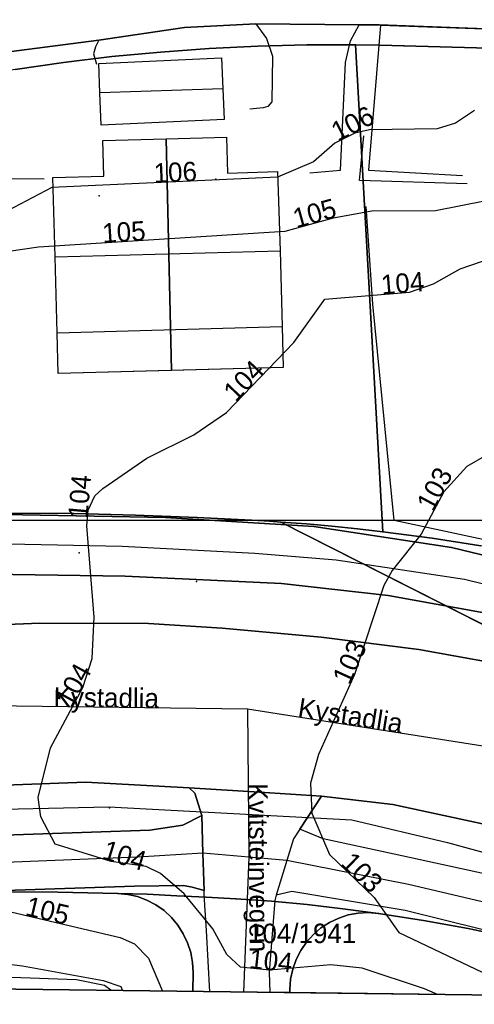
# Model space of a CAD drawing. Header units: millimetres. Extents: x 92347800 to 92626375, y 1600225090 to 1600386846.
# Tile 8 of 15: x 92509829 to 92533255, y 1600225090 to 1600275760. Entities that reach past the tile are written whole.
import ezdxf

# ---------------------------------------------------------------- set-up
doc = ezdxf.new("R2010")
doc.units = ezdxf.units.MM
doc.header["$MEASUREMENT"] = 0
for name, color, linetype in [('Adresse', 10, 'Continuous'), ('AnnetVegarealAvgrensning', 10, 'Continuous'), ('ArealressursFlate', 10, 'Continuous'), ('ArealressursGrense', 10, 'Continuous'), ('Bestillingspolygon', 10, 'Continuous'), ('Bygning', 10, 'Continuous'), ('Bygningsdelelinje', 10, 'Continuous'), ('Eiendomsgrense', 10, 'Continuous'), ('elveg20.v_kartverket_255_veglenke', 10, 'Continuous'), ('GatenavnTekst', 10, 'Continuous'), ('GnrBnrTekst', 10, 'Continuous'), ('Hekk', 10, 'Continuous'), ('HoydeTekst', 10, 'Continuous'), ('HøydeKurve', 10, 'Continuous'), ('KantUtsnitt', 10, 'Continuous'), ('Kumlokk', 10, 'Continuous'), ('MurLoddrett', 10, 'Continuous'), ('Mønelinje', 10, 'Continuous'), ('Rutenett', 10, 'Continuous'), ('Stikkrenne', 10, 'Continuous'), ('Takkant', 10, 'Continuous'), ('Taksprang', 10, 'Continuous'), ('TaksprangBunn', 10, 'Continuous'), ('Teig', 10, 'Continuous'), ('Teiggrensepunkt', 10, 'Continuous'), ('VegAnnenAvgrensning', 10, 'Continuous'), ('Vegdekkekant', 10, 'Continuous'), ('VegFiktivGrense', 10, 'Continuous'), ('VeggrøftÅpen', 10, 'Continuous'), ('VegGåendeOgSyklende', 10, 'Continuous'), ('VegKjørende', 10, 'Continuous'), ('Veranda', 10, 'Continuous')]:
    doc.layers.add(name, color=color, linetype=linetype)

msp = doc.modelspace()

# ---------------------------------------------------------------- linework, layer by layer
at = {"layer": 'Adresse'}
for p in [(92519942, 1600267558), (92513919, 1600266698)]:
    msp.add_point(p, dxfattribs=at)
at = {"layer": 'AnnetVegarealAvgrensning'}
for points in [[(92521990, 1600275540, 106380), (92522540, 1600274790, 106370), (92522850, 1600273880, 106370), (92522830, 1600271530, 106390), (92522610, 1600271300, 106410), (92522370, 1600271230, 106430), (92521690, 1600271150, 106580)], [(92524780, 1600267880, 106230), (92526360, 1600268010, 106110), (92526610, 1600273550, 106270), (92526880, 1600274670, 106280), (92527320, 1600275490, 106370)], [(92528420, 1600275480, 106370), (92527800, 1600268020, 106390), (92532640, 1600267750, 106320)], [(92513910, 1600274700, 106580), (92513730, 1600274370, 106590), (92513640, 1600274000, 106620), (92513780, 1600273470, 106670)], [(92511090, 1600267560, 106690), (92506530, 1600267580, 106700), (92505980, 1600268540, 106750), (92505680, 1600270740, 106870), (92505020, 1600271150, 106930), (92504720, 1600271100, 107010), (92504680, 1600269360, 107310)]]:
    msp.add_polyline3d(points, dxfattribs=at)
at = {"layer": 'ArealressursFlate'}
for points in [[(92547920, 1600276770), (92545160, 1600275680), (92542000, 1600275130), (92539460, 1600275040), (92535210, 1600275230), (92528360, 1600275490), (92527320, 1600275490), (92521990, 1600275540), (92518330, 1600275360), (92513910, 1600274700), (92507010, 1600273820), (92502730, 1600273000), (92501870, 1600272860), (92495240, 1600272300), (92489280, 1600271930), (92479520, 1600271550), (92476450, 1600271270), (92473910, 1600270230), (92472070, 1600269120), (92472460, 1600273530), (92472500, 1600273810), (92473020, 1600277920)], [(92507010, 1600273820), (92513910, 1600274700), (92518330, 1600275360), (92521990, 1600275540), (92527320, 1600275490), (92528360, 1600275490), (92535210, 1600275230)], [(92544260, 1600245660), (92532080, 1600248600), (92524980, 1600249680), (92517350, 1600250150), (92506290, 1600250340)], [(92506290, 1600250340), (92517350, 1600250150), (92524980, 1600249680), (92532080, 1600248600), (92544260, 1600245660)], [(92536110, 1600242320), (92530390, 1600243350), (92525360, 1600243990), (92520270, 1600244440), (92516460, 1600244680), (92510870, 1600244700), (92501090, 1600244310), (92492120, 1600243670), (92485100, 1600243030), (92484940, 1600245610), (92488930, 1600246120), (92499440, 1600247060), (92507140, 1600247240), (92515270, 1600247130), (92523320, 1600246750), (92528820, 1600246120), (92534810, 1600245040)], [(92534810, 1600245040), (92528820, 1600246120), (92523320, 1600246750), (92515270, 1600247130), (92507140, 1600247240)], [(92460130, 1600241190), (92478350, 1600242790), (92479590, 1600242640), (92480170, 1600242560), (92481780, 1600242720), (92483600, 1600242890), (92485100, 1600243030), (92492120, 1600243670), (92501090, 1600244310), (92510870, 1600244700), (92516460, 1600244680), (92520270, 1600244440), (92525360, 1600243990), (92530390, 1600243350), (92536110, 1600242320)], [(92534800, 1600234130), (92529050, 1600235380), (92525380, 1600235800), (92522180, 1600236000), (92518560, 1600236230), (92513240, 1600236530), (92497030, 1600235920), (92485860, 1600235110), (92485640, 1600235080), (92484080, 1600234920), (92482460, 1600234760), (92480610, 1600234560), (92480280, 1600234530), (92479870, 1600234490), (92469050, 1600233700)], [(92507500, 1600233740), (92516530, 1600234050), (92518240, 1600234310), (92519210, 1600234810), (92519270, 1600232870), (92519340, 1600230950), (92519330, 1600230950), (92518720, 1600231120), (92518270, 1600231210), (92515740, 1600231170), (92505990, 1600230840)]]:
    msp.add_lwpolyline(points, dxfattribs=at)
for points in [[(92485640, 1600235080), (92485860, 1600235110), (92497030, 1600235920), (92513240, 1600236530), (92518560, 1600236230), (92518860, 1600235960), (92519210, 1600234810), (92518240, 1600234310), (92516530, 1600234050), (92507500, 1600233740), (92497940, 1600233480), (92489490, 1600232890), (92486280, 1600232680), (92485710, 1600233240), (92485510, 1600233760), (92485550, 1600234330)], [(92519210, 1600234810), (92518860, 1600235960), (92518560, 1600236230), (92522180, 1600236000), (92525380, 1600235800), (92524260, 1600234110), (92523930, 1600233610), (92523590, 1600232490), (92523050, 1600230710), (92522970, 1600230440), (92522680, 1600226750), (92522720, 1600225700), (92519630, 1600225740), (92519450, 1600228890), (92519340, 1600230720), (92519330, 1600230950), (92519340, 1600230950), (92519270, 1600232870)], [(92524260, 1600234110), (92525380, 1600235800), (92529050, 1600235380), (92534800, 1600234130), (92540190, 1600232650), (92548970, 1600229720), (92550010, 1600229360), (92550450, 1600229210), (92549990, 1600227660), (92549650, 1600227380), (92548780, 1600227270), (92541790, 1600229540), (92535510, 1600231420), (92529120, 1600232810), (92525460, 1600233610)]]:
    msp.add_lwpolyline(points, close=True, dxfattribs=at)
at = {"layer": 'ArealressursGrense'}
for p, q in [((92527320, 1600275490), (92521990, 1600275540)), ((92525380, 1600235800), (92524260, 1600234110))]:
    msp.add_line(p, q, dxfattribs=at)
for points in [[(92609890, 1600349920), (92594890, 1600311540), (92587740, 1600293720), (92582490, 1600280610), (92578210, 1600269580), (92572580, 1600255420), (92568210, 1600244600), (92567230, 1600242920), (92566100, 1600241590), (92564070, 1600240600), (92561830, 1600240470), (92558320, 1600241010), (92552600, 1600242660), (92544260, 1600245660), (92532080, 1600248600), (92524980, 1600249680), (92517350, 1600250150), (92506290, 1600250340)], [(92513910, 1600274700), (92518330, 1600275360), (92521990, 1600275540)], [(92527320, 1600275490), (92528360, 1600275490), (92535210, 1600275230), (92539460, 1600275040), (92542000, 1600275130)], [(92513910, 1600274700), (92507010, 1600273820), (92502730, 1600273000)], [(92552840, 1600237270), (92553490, 1600238880), (92553230, 1600239350), (92552710, 1600239690), (92546390, 1600241860), (92540360, 1600243710), (92534810, 1600245040), (92528820, 1600246120), (92523320, 1600246750), (92515270, 1600247130), (92507140, 1600247240), (92499440, 1600247060), (92488930, 1600246120), (92484940, 1600245610), (92485100, 1600243030)], [(92485100, 1600243030), (92492120, 1600243670), (92501090, 1600244310), (92510870, 1600244700), (92516460, 1600244680), (92520270, 1600244440), (92525360, 1600243990), (92530390, 1600243350), (92536110, 1600242320), (92540930, 1600241250), (92546170, 1600239730), (92552550, 1600237410), (92552840, 1600237270)], [(92518560, 1600236230), (92513240, 1600236530), (92497030, 1600235920), (92485860, 1600235110), (92485640, 1600235080)], [(92525380, 1600235800), (92522180, 1600236000), (92518560, 1600236230)], [(92519210, 1600234810), (92518860, 1600235960), (92518560, 1600236230)], [(92550450, 1600229210), (92550010, 1600229360), (92548970, 1600229720), (92540190, 1600232650), (92534800, 1600234130), (92529050, 1600235380), (92525380, 1600235800)], [(92519210, 1600234810), (92518240, 1600234310), (92516530, 1600234050), (92507500, 1600233740), (92497940, 1600233480), (92489490, 1600232890), (92486280, 1600232680), (92485710, 1600233240), (92485510, 1600233760), (92485550, 1600234330), (92485640, 1600235080)], [(92519340, 1600230950), (92519270, 1600232870), (92519210, 1600234810)], [(92524260, 1600234110), (92523930, 1600233610), (92523590, 1600232490), (92523050, 1600230710)], [(92550450, 1600229210), (92549990, 1600227660), (92549650, 1600227380), (92548780, 1600227270), (92541790, 1600229540), (92535510, 1600231420), (92529120, 1600232810), (92525460, 1600233610), (92524260, 1600234110)], [(92407070, 1600232320), (92408320, 1600231880), (92411850, 1600230790), (92416990, 1600229540), (92422620, 1600228440), (92426260, 1600227880), (92432010, 1600227330), (92440540, 1600226850), (92448160, 1600227020), (92454920, 1600227300), (92459990, 1600227710), (92469020, 1600228240), (92472570, 1600228550), (92481500, 1600229320), (92486770, 1600229790), (92497780, 1600230530), (92505990, 1600230840), (92515740, 1600231170), (92518270, 1600231210), (92518720, 1600231120), (92519330, 1600230950)], [(92519630, 1600225740), (92519450, 1600228890), (92519340, 1600230720), (92519330, 1600230950)], [(92523050, 1600230710), (92522970, 1600230440), (92522680, 1600226750), (92522720, 1600225700)], [(92545250, 1600225420), (92542450, 1600226430), (92535580, 1600228460), (92529690, 1600229920), (92523850, 1600230890), (92523050, 1600230710)]]:
    msp.add_lwpolyline(points, dxfattribs=at)
at = {"layer": 'Bestillingspolygon'}
msp.add_lwpolyline([(92626349, 1600369817), (92451714, 1600386577), (92380721, 1600373117), (92356874, 1600346697), (92347800, 1600302329), (92365622, 1600254393), (92417025, 1600227014), (92571817, 1600225094)], close=True, dxfattribs=at)
at = {"layer": 'Bygning'}
for points in [[(92520370, 1600270620, 109180), (92514030, 1600270340, 109100), (92513960, 1600271990, 109900), (92513900, 1600273510, 109100), (92520230, 1600273800, 109180), (92520300, 1600272200, 109900)], [(92511760, 1600259640, 110180), (92511650, 1600263560, 111830), (92511530, 1600267640, 110180), (92514160, 1600267710, 110220), (92514120, 1600269540, 109470), (92517380, 1600269630, 109470), (92517650, 1600257710, 107170), (92511820, 1600257550, 107170)], [(92517650, 1600257710, 107170), (92517380, 1600269630, 109470), (92520490, 1600269720, 109470), (92520540, 1600267870, 110140), (92523120, 1600267940, 110140), (92523250, 1600263870, 111830), (92523360, 1600259970, 110180), (92523410, 1600257860, 107170)]]:
    msp.add_polyline3d(points, close=True, dxfattribs=at)
at = {"layer": 'Bygningsdelelinje'}
msp.add_line((92517650, 1600257710, 107170), (92517380, 1600269630, 109470), dxfattribs=at)
at = {"layer": 'Eiendomsgrense'}
for p, q in [((92528540, 1600249410), (92527130, 1600274460)), ((92529630, 1600274420), (92540240, 1600274130)), ((92567290, 1600227640), (92523280, 1600249910)), ((92518760, 1600226730), (92518750, 1600225750)), ((92523750, 1600225690), (92523750, 1600225870))]:
    msp.add_line(p, q, dxfattribs=at)
for points in [[(92527130, 1600274460), (92524620, 1600274460), (92522100, 1600274390), (92519590, 1600274270), (92517080, 1600274090), (92514580, 1600273860), (92512090, 1600273560), (92509600, 1600273190), (92507120, 1600272780)], [(92527130, 1600274460), (92528380, 1600274450), (92529630, 1600274420)], [(92522140, 1600249990), (92518970, 1600250150), (92515790, 1600250270), (92512620, 1600250350), (92509430, 1600250370), (92506250, 1600250350)], [(92523280, 1600249910), (92522710, 1600249950), (92522140, 1600249990)], [(92528540, 1600249410), (92527230, 1600249560), (92525920, 1600249690), (92524600, 1600249810), (92523280, 1600249910)], [(92550890, 1600244320), (92548470, 1600245120), (92546020, 1600245850), (92543570, 1600246530), (92541090, 1600247160), (92538600, 1600247720), (92536100, 1600248230), (92533590, 1600248680), (92531080, 1600249080), (92528540, 1600249410)], [(92493330, 1600230200), (92496400, 1600230440), (92499480, 1600230610), (92502560, 1600230750), (92505630, 1600230840), (92508720, 1600230870), (92511800, 1600230860), (92514880, 1600230790)], [(92514880, 1600230790), (92515400, 1600230740), (92515900, 1600230630), (92516380, 1600230450), (92516850, 1600230210), (92517270, 1600229910), (92517650, 1600229560), (92517980, 1600229160), (92518260, 1600228720), (92518480, 1600228250), (92518640, 1600227750), (92518730, 1600227250), (92518760, 1600226730)], [(92514880, 1600230790), (92516400, 1600230750), (92517920, 1600230680), (92519440, 1600230610), (92520960, 1600230520)], [(92520960, 1600230520), (92522810, 1600230390), (92524640, 1600230230), (92526480, 1600230010), (92528310, 1600229770)], [(92523750, 1600225870), (92523790, 1600226390), (92523900, 1600226900), (92524080, 1600227400), (92524320, 1600227860), (92524610, 1600228280), (92524960, 1600228680), (92525350, 1600229020), (92525790, 1600229300), (92526270, 1600229530), (92526760, 1600229690), (92527270, 1600229780), (92527790, 1600229810), (92528310, 1600229770)], [(92528310, 1600229770), (92530630, 1600229400), (92532940, 1600228990), (92535230, 1600228510), (92537510, 1600227960), (92539770, 1600227370), (92542020, 1600226710), (92544260, 1600225990), (92545910, 1600225420)]]:
    msp.add_lwpolyline(points, dxfattribs=at)
at = {"layer": 'elveg20.v_kartverket_255_veglenke'}
for p, q in [((92521572, 1600240278, 104139), (92521636, 1600232655, 104379)), ((92521636, 1600232655, 104379), (92521363, 1600225719, 104433))]:
    msp.add_line(p, q, dxfattribs=at)
for points in [[(92556011, 1600240145, 102219), (92551758, 1600241409, 102479), (92542139, 1600244651, 103129), (92532756, 1600246957, 103659), (92526132, 1600247944, 104139), (92521939, 1600248291, 104399), (92515118, 1600248653, 104889), (92506748, 1600248815, 105479), (92497370, 1600248496, 106029), (92490820, 1600247865, 106469), (92481481, 1600246630, 106179)], [(92521572, 1600240278, 104139), (92508319, 1600240447, 105239), (92503127, 1600240182, 105739), (92482196, 1600238614, 107169)], [(92553142, 1600232707, 101869), (92548522, 1600234557, 102139), (92536965, 1600237853, 103139), (92521572, 1600240278, 104139)], [(92521636, 1600232655, 104379), (92519266, 1600232869, 104479), (92515923, 1600232654, 104779), (92504400, 1600232204, 105599), (92497916, 1600232048, 106139), (92490548, 1600231500, 106639), (92484561, 1600231129, 107089), (92482929, 1600230983, 107199)], [(92549421, 1600225371, 102000), (92547360, 1600226137, 102149), (92543134, 1600227663, 102449), (92537405, 1600229455, 102879), (92534182, 1600230251, 103209), (92529862, 1600231259, 103569), (92523592, 1600232492, 104289), (92521636, 1600232655, 104379)]]:
    msp.add_polyline3d(points, dxfattribs=at)
at = {"layer": 'Hekk'}
for points in [[(92550070, 1600245250, 103770), (92541380, 1600247370, 103850), (92529130, 1600249990, 104440), (92528020, 1600261120, 105130), (92527690, 1600266140, 105630)], [(92514520, 1600225810, 107520), (92514200, 1600226050, 107530), (92512760, 1600226350, 107560), (92492170, 1600227090, 107990), (92491330, 1600226090, 108380)]]:
    msp.add_polyline3d(points, dxfattribs=at)
at = {"layer": 'HøydeKurve'}
for points in [[(92533270, 1600271090, 106000), (92532290, 1600270430, 106000), (92531340, 1600270140, 106000), (92527860, 1600270090, 106000), (92527100, 1600269920, 106000), (92526070, 1600269400, 106000), (92524960, 1600268450, 106000), (92523120, 1600267650, 106000), (92511490, 1600267120, 106000), (92508880, 1600265760, 106000)], [(92533870, 1600266440, 105000), (92531250, 1600265930, 105000), (92527980, 1600265900, 105000), (92525980, 1600265550, 105000), (92523490, 1600264860, 105000), (92510800, 1600264060, 105000), (92507720, 1600263600, 105000)], [(92531360, 1600225600, 104000), (92530690, 1600225880, 104000), (92527470, 1600226950, 104000), (92525870, 1600227120, 104000), (92522710, 1600226840, 104000), (92521200, 1600227000, 104000), (92520510, 1600227650, 104000), (92519780, 1600228970, 104000), (92518300, 1600230770, 104000), (92517080, 1600231830, 104000), (92516350, 1600232180, 104000), (92514550, 1600232440, 104000), (92511650, 1600233330, 104000), (92510920, 1600234740, 104000), (92510790, 1600235740, 104000), (92511410, 1600238290, 104000), (92513090, 1600241390, 104000), (92513560, 1600242890, 104000), (92513670, 1600245020, 104000), (92513290, 1600249720, 104000), (92513360, 1600250520, 104000), (92513710, 1600251260, 104000), (92514110, 1600251630, 104000), (92516380, 1600253190, 104000), (92518810, 1600254390, 104000), (92520480, 1600255540, 104000), (92523950, 1600259150, 104000), (92525560, 1600261380, 104000), (92529920, 1600261730, 104000), (92531150, 1600262170, 104000), (92532520, 1600262940, 104000), (92533680, 1600263330, 104000)], [(92533880, 1600253350, 103000), (92532870, 1600252770, 103000), (92531690, 1600251460, 103000), (92530520, 1600249280, 103000), (92529020, 1600247420, 103000), (92528600, 1600246650, 103000), (92527080, 1600242060, 103000), (92525220, 1600237950, 103000), (92524820, 1600236470, 103000), (92524890, 1600234920, 103000), (92525800, 1600232800, 103000), (92528090, 1600230590, 103000), (92529360, 1600228780, 103000), (92536190, 1600225540, 103000)], [(92509150, 1600229900, 105000), (92515000, 1600228520, 105000), (92515750, 1600228200, 105000), (92516470, 1600227470, 105000), (92517190, 1600225770, 105000)], [(92503460, 1600227870, 106000), (92509980, 1600227070, 106000), (92514130, 1600226310, 106000), (92515050, 1600226000, 106000), (92515130, 1600225800, 106000)]]:
    msp.add_polyline3d(points, dxfattribs=at)
at = {"layer": 'KantUtsnitt'}
for p, q in [((92518750, 1600225750), (92490030, 1600226110)), ((92523750, 1600225690), (92518750, 1600225750)), ((92522720, 1600225700), (92519630, 1600225740)), ((92522720, 1600225700, 103970), (92519630, 1600225740, 104060)), ((92545250, 1600225420), (92522720, 1600225700)), ((92545250, 1600225420, 101380), (92522720, 1600225700, 103970)), ((92545910, 1600225420), (92523750, 1600225690))]:
    msp.add_line(p, q, dxfattribs=at)
for points in [[(92626350, 1600369820), (92571820, 1600225090), (92417030, 1600227020), (92365620, 1600254390), (92347800, 1600302330), (92356880, 1600346700), (92380720, 1600373120), (92451710, 1600386580), (92626350, 1600369820)], [(92626350, 1600369820), (92571820, 1600225090), (92417030, 1600227020), (92365620, 1600254390), (92347800, 1600302330), (92356880, 1600346700), (92380720, 1600373120), (92451710, 1600386580), (92626350, 1600369820)], [(92519630, 1600225740), (92417030, 1600227020), (92407070, 1600232320)]]:
    msp.add_lwpolyline(points, dxfattribs=at)
for points in [[(92432740, 1600382980, 127290), (92451710, 1600386580, 127290), (92626350, 1600369820, 127290), (92571820, 1600225090, 127290), (92417030, 1600227020, 127290), (92365620, 1600254390, 127290), (92347800, 1600302330, 127290), (92356880, 1600346700, 127290), (92380720, 1600373120, 127290), (92432740, 1600382980, 127290)], [(92519630, 1600225740, 104060), (92417030, 1600227020, 111010), (92407070, 1600232320, 111770)]]:
    msp.add_polyline3d(points, dxfattribs=at)
at = {"layer": 'Kumlokk'}
for p in [(92512900, 1600248320, 104110), (92518940, 1600246850, 103630), (92514460, 1600235200, 103480)]:
    msp.add_point(p, dxfattribs=at)
at = {"layer": 'MurLoddrett'}
msp.add_polyline3d([(92532880, 1600267320, 106320), (92527340, 1600267490, 106320), (92527560, 1600269790, 106320)], dxfattribs=at)
at = {"layer": 'Mønelinje'}
for p, q in [((92520300, 1600272200, 109900), (92513960, 1600271990, 109900)), ((92511650, 1600263560, 111830), (92523250, 1600263870, 111830))]:
    msp.add_line(p, q, dxfattribs=at)
at = {"layer": 'Rutenett'}
msp.add_line((92347800, 1600250000), (92626349, 1600250000), dxfattribs=at)
at = {"layer": 'Stikkrenne'}
msp.add_line((92514420, 1600235260, 103400), (92526950, 1600234590, 102530), dxfattribs=at)
at = {"layer": 'Takkant'}
for points in [[(92520370, 1600270620, 109180), (92514030, 1600270340, 109100), (92513960, 1600271990, 109900), (92513900, 1600273510, 109100), (92520230, 1600273800, 109180), (92520300, 1600272200, 109900), (92520370, 1600270620, 109180)], [(92511760, 1600259640, 110180), (92511650, 1600263560, 111830), (92511530, 1600267640, 110180), (92514160, 1600267710, 110220), (92514120, 1600269540, 109470), (92517380, 1600269630, 109470)], [(92517380, 1600269630, 109470), (92520490, 1600269720, 109470), (92520540, 1600267870, 110140), (92523120, 1600267940, 110140), (92523250, 1600263870, 111830), (92523360, 1600259970, 110180)], [(92523360, 1600259970, 107170), (92523410, 1600257860, 107170), (92517650, 1600257710, 107170)], [(92517650, 1600257710, 107170), (92511820, 1600257550, 107170), (92511760, 1600259640, 107170)]]:
    msp.add_polyline3d(points, dxfattribs=at)
at = {"layer": 'Taksprang'}
msp.add_line((92511760, 1600259640, 110180), (92523360, 1600259970, 110180), dxfattribs=at)
at = {"layer": 'TaksprangBunn'}
msp.add_line((92511760, 1600259640, 107170), (92523360, 1600259970, 107170), dxfattribs=at)
at = {"layer": 'Teig'}
for points in [[(92550890, 1600244320), (92548470, 1600245120), (92546020, 1600245850), (92543570, 1600246530), (92541090, 1600247160), (92538600, 1600247720), (92536100, 1600248230), (92533590, 1600248680), (92531080, 1600249080), (92528540, 1600249410), (92527130, 1600274460), (92528380, 1600274450), (92529630, 1600274420), (92540240, 1600274130), (92541270, 1600274120), (92542290, 1600274180), (92543320, 1600274300), (92544330, 1600274470), (92545330, 1600274710), (92546310, 1600275000), (92547280, 1600275340), (92548230, 1600275740), (92549150, 1600276190)], [(92520960, 1600230520), (92522810, 1600230390), (92524640, 1600230230), (92526480, 1600230010), (92528310, 1600229770), (92527790, 1600229810), (92527270, 1600229780), (92526760, 1600229690), (92526270, 1600229530), (92525790, 1600229300), (92525350, 1600229020), (92524960, 1600228680), (92524610, 1600228280), (92524320, 1600227860), (92524080, 1600227400), (92523900, 1600226900), (92523790, 1600226390), (92523750, 1600225870), (92523750, 1600225690), (92518750, 1600225750), (92518760, 1600226730), (92518730, 1600227250), (92518640, 1600227750), (92518480, 1600228250), (92518260, 1600228720), (92517980, 1600229160), (92517650, 1600229560), (92517270, 1600229910), (92516850, 1600230210), (92516380, 1600230450), (92515900, 1600230630), (92515400, 1600230740), (92514880, 1600230790), (92516400, 1600230750), (92517920, 1600230680), (92519440, 1600230610)]]:
    msp.add_lwpolyline(points, close=True, dxfattribs=at)
for points in [[(92509600, 1600273190), (92512090, 1600273560), (92514580, 1600273860), (92517080, 1600274090), (92519590, 1600274270), (92522100, 1600274390), (92524620, 1600274460), (92527130, 1600274460), (92528540, 1600249410), (92527230, 1600249560), (92525920, 1600249690), (92524600, 1600249810), (92523280, 1600249910), (92522710, 1600249950), (92522140, 1600249990), (92518970, 1600250150), (92515790, 1600250270), (92512620, 1600250350), (92509430, 1600250370)], [(92540240, 1600274130), (92529630, 1600274420), (92528380, 1600274450), (92527130, 1600274460), (92524620, 1600274460), (92522100, 1600274390), (92519590, 1600274270), (92517080, 1600274090), (92514580, 1600273860), (92512090, 1600273560), (92509600, 1600273190)], [(92509430, 1600250370), (92512620, 1600250350), (92515790, 1600250270), (92518970, 1600250150), (92522140, 1600249990), (92522710, 1600249950), (92523280, 1600249910), (92567290, 1600227640)], [(92567290, 1600227640), (92523280, 1600249910), (92524600, 1600249810), (92525920, 1600249690), (92527230, 1600249560), (92528540, 1600249410), (92531080, 1600249080), (92533590, 1600248680)], [(92535230, 1600228510), (92532940, 1600228990), (92530630, 1600229400), (92528310, 1600229770), (92526480, 1600230010), (92524640, 1600230230), (92522810, 1600230390), (92520960, 1600230520), (92519440, 1600230610), (92517920, 1600230680), (92516400, 1600230750), (92514880, 1600230790), (92511800, 1600230860), (92508720, 1600230870), (92505630, 1600230840), (92502560, 1600230750), (92499480, 1600230610), (92496400, 1600230440), (92493330, 1600230200), (92491390, 1600230020), (92462720, 1600227600)]]:
    msp.add_lwpolyline(points, dxfattribs=at)
at = {"layer": 'Teiggrensepunkt'}
for p in [(92527130, 1600274460), (92529630, 1600274420), (92522140, 1600249990), (92523280, 1600249910), (92528540, 1600249410), (92514880, 1600230790), (92520960, 1600230520), (92528310, 1600229770), (92518760, 1600226730), (92523750, 1600225870)]:
    msp.add_point(p, dxfattribs=at)
at = {"layer": 'VegAnnenAvgrensning'}
msp.add_line((92527320, 1600275490, 106370), (92521990, 1600275540, 106380), dxfattribs=at)
for points in [[(92528420, 1600275480, 106370), (92535210, 1600275230, 106320), (92539460, 1600275040, 106320), (92542000, 1600275130, 106310)], [(92513910, 1600274700, 106580), (92507010, 1600273820, 106730), (92502730, 1600273000, 107010)]]:
    msp.add_polyline3d(points, dxfattribs=at)
at = {"layer": 'Vegdekkekant'}
msp.add_line((92525380, 1600235800, 102920), (92524260, 1600234110, 103160), dxfattribs=at)
for points in [[(92614740, 1600363500, 104370), (92611220, 1600353320, 104170), (92594890, 1600311540, 103700), (92587740, 1600293720, 103210), (92582490, 1600280610, 102710), (92578210, 1600269580, 102370), (92572580, 1600255420, 101620), (92568210, 1600244600, 101220), (92567230, 1600242920, 101160), (92566100, 1600241590, 101110), (92564070, 1600240600, 101090), (92561820, 1600240470, 101110), (92558320, 1600241010, 101250), (92552600, 1600242660, 101650), (92544260, 1600245660, 102110), (92532080, 1600248600, 102870), (92524980, 1600249680, 103330), (92517350, 1600250150, 103740), (92506290, 1600250340, 104520)], [(92513910, 1600274700, 106580), (92518330, 1600275360, 106460), (92521990, 1600275540, 106380)], [(92527320, 1600275490, 106370), (92528360, 1600275490, 106370), (92528420, 1600275480, 106370)], [(92552840, 1600237270, 101260), (92553490, 1600238880, 101350), (92553230, 1600239350, 101400), (92552710, 1600239690, 101420), (92546390, 1600241860, 101890), (92540360, 1600243710, 102330), (92534810, 1600245040, 102630), (92528820, 1600246120, 103010), (92523320, 1600246750, 103410), (92515270, 1600247130, 103960), (92507140, 1600247240, 104570), (92499440, 1600247060, 105020), (92488930, 1600246120, 105710), (92484940, 1600245610, 105960), (92485100, 1600243030, 106000)], [(92485100, 1600243030, 106000), (92492120, 1600243670, 105410), (92501090, 1600244310, 104890), (92510870, 1600244700, 104240), (92516460, 1600244680, 103980), (92520270, 1600244440, 103670), (92525360, 1600243990, 103200), (92530390, 1600243350, 102980), (92536110, 1600242320, 102470), (92540930, 1600241250, 102190), (92546170, 1600239730, 101870), (92552550, 1600237410, 101290), (92552840, 1600237270, 101260)], [(92518560, 1600236230, 103430), (92513240, 1600236530, 103850), (92497030, 1600235920, 104970), (92485860, 1600235110, 105880), (92485640, 1600235080, 105890)], [(92519210, 1600234810, 103410), (92518860, 1600235960, 103380), (92518560, 1600236230, 103430)], [(92550010, 1600229360, 100940), (92548970, 1600229720, 101020), (92540190, 1600232650, 101610), (92534800, 1600234130, 102140), (92529050, 1600235380, 102710), (92525380, 1600235800, 102920)], [(92519210, 1600234810, 103410), (92518240, 1600234310, 103500), (92516530, 1600234050, 103660), (92507500, 1600233740, 104420), (92497940, 1600233480, 105080), (92489490, 1600232890, 105730), (92486280, 1600232680, 105950), (92485710, 1600233240, 105930), (92485510, 1600233760, 105880), (92485550, 1600234330, 105860), (92485640, 1600235080, 105890)], [(92550450, 1600229210, 100910), (92549990, 1600227660, 100950), (92549650, 1600227380, 101030), (92548780, 1600227270, 101110), (92541790, 1600229540, 101620), (92535510, 1600231420, 102130), (92529120, 1600232810, 102750), (92525460, 1600233610, 103060), (92524260, 1600234110, 103160)], [(92407070, 1600232320, 111770), (92408320, 1600231880, 111700), (92411850, 1600230790, 111420), (92416990, 1600229540, 111090), (92422620, 1600228440, 110680), (92426260, 1600227880, 110490), (92432010, 1600227330, 110070), (92440540, 1600226850, 109520), (92448160, 1600227020, 109060), (92454920, 1600227300, 108470), (92459990, 1600227710, 108000), (92469020, 1600228250, 107420), (92472570, 1600228550, 107100), (92481500, 1600229320, 106510), (92486770, 1600229790, 106060), (92497780, 1600230530, 105240), (92505990, 1600230840, 104690), (92515740, 1600231170, 103930), (92518270, 1600231210, 103750), (92518720, 1600231120, 103730), (92519330, 1600230950, 103700)], [(92519630, 1600225740, 104060), (92519450, 1600228890, 103840), (92519340, 1600230720, 103710), (92519330, 1600230950, 103700)], [(92523050, 1600230710, 103550), (92522970, 1600230440, 103580), (92522680, 1600226750, 103850), (92522720, 1600225700, 103970)], [(92545250, 1600225420, 101380), (92542450, 1600226430, 101540), (92535580, 1600228460, 102070), (92529690, 1600229920, 102700), (92523850, 1600230890, 103290), (92523050, 1600230710, 103550)]]:
    msp.add_polyline3d(points, dxfattribs=at)
at = {"layer": 'VegFiktivGrense'}
for points in [[(92525380, 1600235800, 102920), (92522180, 1600236000, 103160), (92518560, 1600236230, 103430)], [(92519340, 1600230950, 103700), (92519270, 1600232870, 103550), (92519210, 1600234810, 103410)], [(92524260, 1600234110, 103160), (92523930, 1600233610, 103230), (92523590, 1600232490, 103360), (92523050, 1600230710, 103550)]]:
    msp.add_polyline3d(points, dxfattribs=at)
at = {"layer": 'VeggrøftÅpen'}
for points in [[(92486170, 1600233930, 105700), (92498380, 1600234680, 104740), (92505060, 1600235040, 104310), (92514420, 1600235260, 103400)], [(92526950, 1600234590, 102530), (92531880, 1600233410, 102140), (92540950, 1600230930, 101400), (92548510, 1600228740, 100780)]]:
    msp.add_polyline3d(points, dxfattribs=at)
at = {"layer": 'VegGåendeOgSyklende'}
for points in [[(92506290, 1600250340, 104520), (92517350, 1600250150, 103740), (92524980, 1600249680, 103330), (92532080, 1600248600, 102870), (92544260, 1600245660, 102110)], [(92534810, 1600245040, 102630), (92528820, 1600246120, 103010), (92523320, 1600246750, 103410), (92515270, 1600247130, 103960), (92507140, 1600247240, 104570)], [(92507500, 1600233740, 104420), (92516530, 1600234050, 103660), (92518240, 1600234310, 103500), (92519210, 1600234810, 103410), (92519270, 1600232870, 103550), (92519340, 1600230950, 103700), (92519330, 1600230950, 103700), (92518720, 1600231120, 103730), (92518270, 1600231210, 103750), (92515740, 1600231170, 103930), (92505990, 1600230840, 104690)]]:
    msp.add_polyline3d(points, dxfattribs=at)
msp.add_polyline3d([(92519630, 1600225740, 104060), (92519450, 1600228890, 103840), (92519340, 1600230720, 103710), (92519330, 1600230950, 103700), (92519340, 1600230950, 103700), (92519270, 1600232870, 103550), (92519210, 1600234810, 103410), (92518860, 1600235960, 103380), (92518560, 1600236230, 103430), (92522180, 1600236000, 103160), (92525380, 1600235800, 102920), (92524260, 1600234110, 103160), (92523930, 1600233610, 103230), (92523590, 1600232490, 103360), (92523050, 1600230710, 103550), (92522970, 1600230440, 103580), (92522680, 1600226750, 103850), (92522720, 1600225700, 103970)], close=True, dxfattribs=at)
at = {"layer": 'VegKjørende'}
for points in [[(92547920, 1600276770, 106380), (92545160, 1600275680, 106310), (92542000, 1600275130, 106310), (92539460, 1600275040, 106320), (92535210, 1600275230, 106320), (92528420, 1600275480, 106370), (92528360, 1600275490, 106370), (92527320, 1600275490, 106370), (92521990, 1600275540, 106380), (92518330, 1600275360, 106460), (92513910, 1600274700, 106580), (92507010, 1600273820, 106730), (92502730, 1600273000, 107010), (92501870, 1600272860, 107080), (92495240, 1600272300, 107200), (92489280, 1600271930, 107460), (92479520, 1600271550, 107810), (92476450, 1600271270, 107920), (92473910, 1600270230, 107980), (92472070, 1600269120, 107910), (92472460, 1600273530, 108050), (92472500, 1600273810, 108060), (92473020, 1600277920, 108260)], [(92460130, 1600241190, 107560), (92478350, 1600242790, 106440), (92479590, 1600242640, 106340), (92480170, 1600242560, 106290), (92481780, 1600242720, 106190), (92483600, 1600242890, 106090), (92485100, 1600243030, 106000), (92492120, 1600243670, 105410), (92501090, 1600244310, 104890), (92510870, 1600244700, 104240), (92516460, 1600244680, 103980), (92520270, 1600244440, 103670), (92525360, 1600243990, 103200), (92530390, 1600243350, 102980), (92536110, 1600242320, 102470)], [(92534800, 1600234130, 102140), (92529050, 1600235380, 102710), (92525380, 1600235800, 102920), (92522180, 1600236000, 103160), (92518560, 1600236230, 103430), (92513240, 1600236530, 103850), (92497030, 1600235920, 104970), (92485860, 1600235110, 105880), (92485640, 1600235080, 105890), (92484080, 1600234920, 105990), (92482460, 1600234760, 106080), (92480610, 1600234560, 106190), (92480280, 1600234530, 106210), (92479870, 1600234490, 106230), (92469050, 1600233700, 106890)]]:
    msp.add_polyline3d(points, dxfattribs=at)
at = {"layer": 'Veranda'}
msp.add_polyline3d([(92523360, 1600259970, 108120), (92523410, 1600257860, 108120), (92511820, 1600257550, 108120), (92511760, 1600259640, 108120)], dxfattribs=at)

# ---------------------------------------------------------------- texts
at = {"layer": 'GatenavnTekst'}
for s, rotation, p in [('Lillerydningen', 8.5391, (92503327, 1600275539, 107933)), ('Kystadlia', 359.2697, (92511572, 1600240406, 104969)), ('Kystadlia', 351.0453, (92524118, 1600239877, 104173)), ('Kvitsteinvegen', 270.4839, (92521604, 1600236467, 104259))]:
    msp.add_text(s, height=1000, rotation=rotation, dxfattribs=at).set_placement(p)
at = {"layer": 'GnrBnrTekst'}
msp.add_text('104/1941', height=1000, dxfattribs=at).set_placement((92521595, 1600228240))
at = {"layer": 'HoydeTekst'}
for s, rotation, p in [('106', 26.7871, (92526214, 1600269473, 106000)), ('106', 2.6093, (92516755, 1600267360, 106000)), ('105', 15.4885, (92524077, 1600265023, 105000)), ('105', 3.6073, (92514117, 1600264269, 105000)), ('104', 4.5896, (92528484, 1600261615, 104000)), ('104', 46.1328, (92520959, 1600256038, 104000)), ('103', 61.7777, (92531118, 1600250395, 103000)), ('104', 84.9994, (92513320, 1600250068, 104000)), ('103', 65.6506, (92526819, 1600241483, 103000)), ('104', 61.5452, (92512504, 1600240308, 104000)), ('104', 342.9389, (92514024, 1600232601, 104000)), ('103', 316.0185, (92526325, 1600232293, 103000)), ('105', 346.7267, (92510073, 1600229682, 105000)), ('104', 353.9515, (92521617, 1600226956, 104000))]:
    msp.add_text(s, height=1000, rotation=rotation, dxfattribs=at).set_placement(p)

doc.saveas('drawing.dxf')
